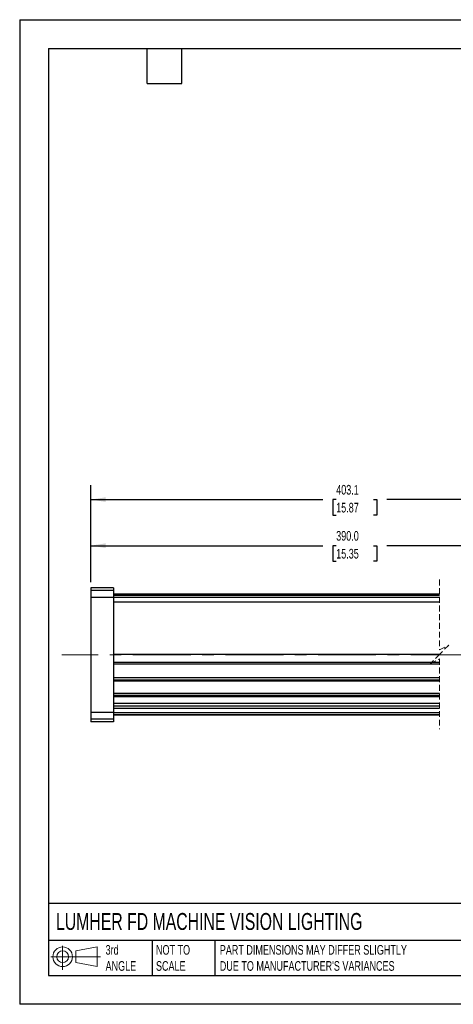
# Model space of a CAD drawing. Header units: millimetres. Extents: x 0 to 279, y 0 to 216.
# Tile 1 of 4: x 0 to 95, y 0 to 216. Entities that reach past the tile are written whole.
import ezdxf

# ---------------------------------------------------------------- set-up
doc = ezdxf.new("R2010")
doc.units = ezdxf.units.MM
doc.linetypes.add('CENTERX2', pattern=[20.32, 12.7, -2.54, 2.54, -2.54])
doc.linetypes.add('HIDDEN', pattern=[1.905, 1.27, -0.635])
doc.layers.add('CENTER', color=40, linetype='CENTERX2')
doc.layers.add('DIMENSIONS', color=140, linetype='Continuous', lineweight=25)
doc.layers.add('TEXT', color=140, linetype='Continuous', lineweight=25)
doc.styles.add('SLDTEXTSTYLE0', font='TXT', dxfattribs={"width": 0.7})
doc.dimstyles.new('SLDDIMSTYLE0', dxfattribs={"dimtxt": 2.158008, "dimasz": 3.302, "dimexe": 0, "dimexo": 0.0625, "dimgap": 0.539502, "dimtad": 0, "dimtih": 1, "dimtoh": 1, "dimdec": 1, "dimrnd": 1e-09, "dimzin": 12, "dimdsep": 46, "dimtxsty": 'SLDTEXTSTYLE0', "dimsah": 1, "dimcen": 0.09, "dimadec": 0, "dimazin": 3, "dimtfac": 1, "dimtdec": 1, "dimtofl": 0, "dimtmove": 0, "dimatfit": 3, "dimfxl": 0, "dimfrac": 2, "dimtolj": 1, "dimtzin": 12, "dimarcsym": 0})
doc.dimstyles.new('SLDDIMSTYLE3', dxfattribs={"dimtxt": 2.158008, "dimasz": 3.302, "dimexe": 0, "dimexo": 0.0625, "dimgap": 0.539502, "dimtad": 0, "dimtih": 1, "dimtoh": 1, "dimdec": 1, "dimrnd": 1e-09, "dimzin": 4, "dimdsep": 46, "dimtxsty": 'SLDTEXTSTYLE0', "dimsah": 1, "dimcen": 0.09, "dimadec": 0, "dimazin": 1, "dimtfac": 1, "dimtdec": 1, "dimtofl": 0, "dimtmove": 0, "dimatfit": 3, "dimfxl": 0, "dimfrac": 2, "dimtolj": 1, "dimtzin": 12, "dimarcsym": 0})

# ---------------------------------------------------------------- blocks, each defined once
blk = doc.blocks.new('Block11')
at = {"color": 7, "linetype": 'Continuous', "lineweight": 18}
for p, q in [((2.59, 5.31), (2.59, 0)), ((5.48, 4.17), (10.18, 5.03)), ((10.18, 5.03), (10.18, 0.73)), ((0, 2.88), (10.87, 2.88)), ((5.48, 1.6), (5.48, 4.17)), ((5.48, 1.6), (10.18, 0.73))]:
    blk.add_line(p, q, dxfattribs=at)
for radius in [2.15, 1.29]:
    blk.add_circle((2.59, 2.88), radius, dxfattribs=at)
blk = doc.blocks.new('Block12')
at = {"color": 7, "linetype": 'Continuous'}
blk.add_blockref('Block11', (0, 0), dxfattribs=at)
blk = doc.blocks.new('_D_7')
at = {"layer": 'DIMENSIONS'}
for p, q in [((15.59, 92.59), (15.59, 103.75)), ((175.45, 92.59), (175.45, 103.75)), ((125.21, 101.98), (123.8, 99.16)), ((125.91, 100.57), (125.21, 101.98)), ((15.59, 100.57), (66.53, 100.57)), ((69.45, 100.57), (68.73, 100.57)), ((68.73, 100.57), (68.73, 97.14)), ((77.66, 100.57), (78.39, 100.57)), ((78.39, 100.57), (78.39, 97.14)), ((123.09, 100.57), (80.59, 100.57)), ((123.8, 99.16), (123.09, 100.57)), ((175.45, 100.57), (125.91, 100.57)), ((68.73, 97.14), (69.45, 97.14)), ((78.39, 97.14), (77.66, 97.14))]:
    blk.add_line(p, q, dxfattribs=at)
for points in [[(15.59, 100.57), (18.89, 100.06), (18.89, 101.08)], [(175.45, 100.57), (172.14, 101.08), (172.14, 100.06)]]:
    blk.add_solid(points, dxfattribs=at)
at = {"layer": 'DIMENSIONS', "char_height": 2.117, "attachment_point": 1, "style": 'SLDTEXTSTYLE0'}
for s, insert in [('390.0', (69.45, 103.78)), ('15.35', (69.45, 99.87))]:
    blk.add_mtext(s, dxfattribs=dict(at, insert=insert))
blk = doc.blocks.new('_D_8')
at = {"layer": 'DIMENSIONS'}
for p, q in [((15.59, 92.59), (15.59, 113.85)), ((188.55, 83.06), (188.55, 113.85)), ((15.59, 110.67), (66.53, 110.67)), ((69.45, 110.67), (68.73, 110.67)), ((68.73, 110.67), (68.73, 107.24)), ((77.66, 110.67), (78.39, 110.67)), ((78.39, 110.67), (78.39, 107.24)), ((130.31, 110.67), (80.59, 110.67)), ((131.02, 109.26), (130.31, 110.67)), ((132.43, 112.08), (131.02, 109.26)), ((133.14, 110.67), (132.43, 112.08)), ((188.55, 110.67), (133.14, 110.67)), ((68.73, 107.24), (69.45, 107.24)), ((78.39, 107.24), (77.66, 107.24))]:
    blk.add_line(p, q, dxfattribs=at)
for points in [[(15.59, 110.67), (18.89, 110.17), (18.89, 111.18)], [(188.55, 110.67), (185.24, 111.18), (185.24, 110.17)]]:
    blk.add_solid(points, dxfattribs=at)
at = {"layer": 'DIMENSIONS', "char_height": 2.117, "attachment_point": 1, "style": 'SLDTEXTSTYLE0'}
for s, insert in [('403.1', (69.45, 113.89)), ('15.87', (69.45, 109.97))]:
    blk.add_mtext(s, dxfattribs=dict(at, insert=insert))

msp = doc.modelspace()

# ---------------------------------------------------------------- linework, layer by layer
at = {"color": 7, "linetype": 'Continuous'}
for p, q in [((0, 215.9), (0, 0)), ((0, 215.9), (279.4, 215.9)), ((279.4, 0), (0, 0))]:
    msp.add_line(p, q, dxfattribs=at)
at = {"color": 7, "linetype": 'HIDDEN', "lineweight": 18}
for p, q in [((92.15, 93.14), (92.15, 77.74)), ((92.15, 77.74), (94.15, 78.74)), ((94.15, 78.74), (92.15, 76.74)), ((92.15, 76.74), (90.15, 74.74)), ((90.15, 74.74), (92.15, 75.74)), ((92.15, 75.74), (92.15, 60.34))]:
    msp.add_line(p, q, dxfattribs=at)
for p, q in [((20.59, 91.36), (15.59, 91.36)), ((15.59, 91.36), (15.59, 91.32)), ((20.59, 91.36), (15.59, 91.36)), ((15.59, 91.36), (15.59, 91.36)), ((20.59, 91.32), (15.59, 91.32)), ((15.59, 91.32), (15.59, 90.72)), ((20.59, 90.72), (15.59, 90.72)), ((15.59, 90.72), (15.59, 89.19)), ((20.59, 91.36), (20.59, 91.32)), ((20.59, 91.36), (20.59, 91.36)), ((20.59, 91.32), (20.59, 90.72)), ((20.59, 90.72), (20.59, 89.19)), ((20.59, 89.19), (15.59, 89.19)), ((15.59, 89.19), (15.59, 64)), ((92.15, 89.96), (20.59, 89.96)), ((92.15, 89.76), (20.59, 89.76)), ((20.59, 89.76), (92.15, 89.76)), ((20.59, 89.72), (92.15, 89.72)), ((20.59, 89.27), (92.15, 89.27)), ((20.59, 89.19), (20.59, 64)), ((20.59, 88.28), (92.15, 88.28)), ((20.59, 76.8), (92.15, 76.8)), ((20.59, 75.06), (92.15, 75.06)), ((20.59, 74.69), (92.15, 74.69)), ((20.59, 71.65), (92.15, 71.65)), ((20.59, 71.18), (92.15, 71.18)), ((20.59, 70.96), (92.15, 70.96)), ((20.59, 68.24), (92.15, 68.24)), ((20.59, 67.78), (92.15, 67.78)), ((92.15, 67.7), (20.59, 67.7)), ((20.59, 67.51), (92.15, 67.51)), ((20.59, 66.02), (92.15, 66.02)), ((20.59, 65.42), (92.15, 65.42)), ((20.59, 64.94), (92.15, 64.94)), ((20.59, 64), (15.59, 64)), ((15.59, 64), (15.59, 62.55)), ((20.59, 64), (20.59, 62.55)), ((20.59, 64), (92.15, 64)), ((20.59, 63.56), (92.15, 63.56)), ((20.59, 63.52), (92.15, 63.52)), ((20.59, 63.51), (92.15, 63.51)), ((20.59, 62.55), (15.59, 62.55)), ((15.59, 62.55), (15.59, 61.96)), ((20.59, 61.96), (15.59, 61.96)), ((15.59, 61.96), (15.59, 61.92)), ((20.59, 61.92), (15.59, 61.92)), ((15.59, 61.92), (15.59, 61.91)), ((20.59, 61.91), (15.59, 61.91)), ((20.59, 62.55), (20.59, 61.96)), ((20.59, 61.96), (20.59, 61.92)), ((20.59, 61.92), (20.59, 61.91))]:
    msp.add_line(p, q)
at = {"layer": 'CENTER', "linetype": 'CENTERX2', "lineweight": 18}
msp.add_line((98.5, 76.64), (9.24, 76.64), dxfattribs=at)
at = {"layer": 'TEXT'}
for p, q in [((6.35, 209.55), (273.05, 209.55)), ((6.35, 209.55), (6.35, 6.35)), ((27.94, 201.93), (27.94, 209.55)), ((35.56, 201.93), (35.56, 209.55)), ((27.94, 201.93), (35.56, 201.93)), ((273.05, 22.13), (6.35, 22.13)), ((273.05, 13.97), (6.35, 13.97)), ((29.04, 13.97), (29.04, 6.35)), ((42.84, 13.97), (42.84, 6.35)), ((6.35, 6.35), (273.05, 6.35))]:
    msp.add_line(p, q, dxfattribs=at)

# ---------------------------------------------------------------- block references
msp.add_blockref('Block12', (6.84, 7.55), dxfattribs=at)

# ---------------------------------------------------------------- texts
at = {"layer": 'TEXT', "attachment_point": 1, "style": 'SLDTEXTSTYLE0'}
for s, insert, char_height in [('LUMHER FD MACHINE VISION LIGHTING', (7.97, 20.02), 3.7042), ('3rd^JANGLE', (18.85, 13), 2.117), ('NOT TO^JSCALE', (29.91, 13), 2.1167), ("PART DIMENSIONS MAY DIFFER SLIGHTLY ^JDUE TO MANUFACTURER'S VARIANCES", (43.91, 13), 2.1167)]:
    msp.add_mtext(s, dxfattribs=dict(at, insert=insert, char_height=char_height))

# ---------------------------------------------------------------- dimensions: what is measured, and where the dimension line sits
at = {"layer": 'DIMENSIONS'}
for base, p2, text, dimstyle, picture, middle in [((188.55, 110.67), (188.55, 81.79), '403.1', 'SLDDIMSTYLE0', '_D_8', (73.56, 110.67)), ((175.45, 100.57), (175.45, 91.32), '390.0', 'SLDDIMSTYLE3', '_D_7', (73.56, 100.57))]:
    dim = msp.add_linear_dim(base=base, p1=(15.59, 91.32), p2=p2, text=text, dimstyle=dimstyle, dxfattribs=at)
    dim.commit()
    dim.dimension.update_dxf_attribs({"geometry": picture, "text_midpoint": middle, "dimtype": 160})

doc.saveas('drawing.dxf')
